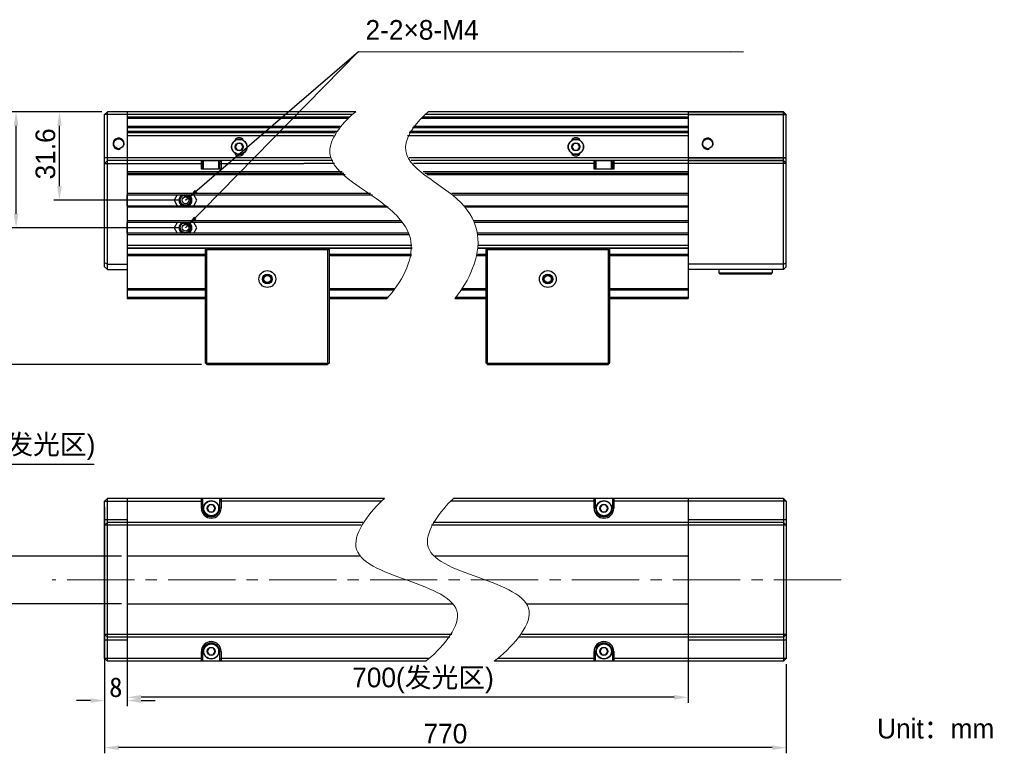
# Model space of a CAD drawing. Header units: millimetres. Extents: x 36 to 302, y 54 to 189.
# Tile 2 of 2: x 127 to 302, y 54 to 185. Entities that reach past the tile are written whole.
import ezdxf

# ---------------------------------------------------------------- set-up
doc = ezdxf.new("R2010")
doc.units = ezdxf.units.MM
doc.header["$PDSIZE"] = -5
doc.linetypes.add('点画线', pattern=[18, 12, -2, 2, -2])
for name, color, linetype, lineweight in [('中心线层', 1, '点画线', 18), ('标注', 3, 'Continuous', 25), ('粗实线', 7, 'Continuous', 30), ('细实线', 7, 'Continuous', 15)]:
    doc.layers.add(name, color=color, linetype=linetype, lineweight=lineweight)
doc.dimstyles.new('CST Standard', dxfattribs={"dimtxt": 3.5, "dimasz": 2.5, "dimexe": 1, "dimexo": 1, "dimgap": 0.6, "dimtad": 1, "dimtoh": 1, "dimdsep": 46, "dimtxsty": 'Standard', "dimcen": -2.5, "dimdle": 5, "dimadec": 1, "dimazin": 2, "dimtfac": 1, "dimtofl": 0, "dimtmove": 0, "dimatfit": 0, "dimfxl": 1, "dimtolj": 1, "dimarcsym": 0})

# ---------------------------------------------------------------- blocks, each defined once
blk = doc.blocks.new('*X1')
at = {"layer": 'Defpoints', "color": 0}
for p in [(119.39, 89.58), (145.99, 89.58), (145.99, 81.08)]:
    blk.add_point(p, dxfattribs=at)
at = {"layer": '标注', "color": 9, "linetype": 'Continuous', "lineweight": -2, "ltscale": 3}
for p, q in [((117.29, 92.08), (117.29, 105.93)), ((117.29, 105.93), (140.16, 105.93)), ((117.29, 78.58), (117.29, 76.08))]:
    blk.add_line(p, q, dxfattribs=at)
at = {"layer": '标注', "color": 0, "linetype": 'Continuous', "lineweight": -2, "ltscale": 3}
for p, q in [((144.99, 89.58), (116.29, 89.58)), ((144.99, 81.08), (116.29, 81.08))]:
    blk.add_line(p, q, dxfattribs=at)
at = {"layer": '标注', "color": 9}
for points in [[(116.88, 92.08), (117.71, 92.08), (117.29, 89.58)], [(117.71, 78.58), (116.88, 78.58), (117.29, 81.08)]]:
    blk.add_solid(points, dxfattribs=at)
at = {"layer": '标注', "color": 7, "insert": (129.03, 108.94), "char_height": 3.5, "attachment_point": 5}
blk.add_mtext('\\A1;{\\fFZLanTingHei-R-GBK|b0|i0|c134|p2;\\C0;17(发光区)}', dxfattribs=at)
blk = doc.blocks.new('*X2')
at = {"layer": 'Defpoints', "color": 0}
for p in [(145.99, 89.58), (245.99, 89.58), (145.99, 64.4)]:
    blk.add_point(p, dxfattribs=at)
at = {"layer": '标注', "color": 0, "linetype": 'Continuous', "lineweight": -2, "ltscale": 3}
for p, q in [((145.99, 88.58), (145.99, 63.4)), ((245.99, 88.58), (245.99, 63.4))]:
    blk.add_line(p, q, dxfattribs=at)
at = {"layer": '标注', "color": 9, "linetype": 'Continuous', "lineweight": -2, "ltscale": 3}
blk.add_line((243.49, 64.4), (148.49, 64.4), dxfattribs=at)
at = {"layer": '标注', "color": 9}
for points in [[(148.49, 64.82), (148.49, 63.99), (145.99, 64.4)], [(243.49, 63.99), (243.49, 64.82), (245.99, 64.4)]]:
    blk.add_solid(points, dxfattribs=at)
at = {"layer": '标注', "color": 7, "insert": (198.75, 67.41), "char_height": 3.5, "attachment_point": 5}
blk.add_mtext('\\A1;{\\fFZLanTingHei-R-GBK|b0|i0|c134|p2;\\C0;700(发光区)}', dxfattribs=at)
blk = doc.blocks.new('*X3')
at = {"layer": 'Defpoints', "color": 0}
for p in [(126.21, 168.73), (142.49, 168.73), (156.41, 148.06)]:
    blk.add_point(p, dxfattribs=at)
at = {"layer": '标注', "color": 0, "linetype": 'Continuous', "lineweight": -2, "ltscale": 3}
for p, q in [((141.49, 168.73), (125.21, 168.73)), ((155.41, 148.06), (125.21, 148.06))]:
    blk.add_line(p, q, dxfattribs=at)
at = {"layer": '标注', "color": 9, "linetype": 'Continuous', "lineweight": -2, "ltscale": 3}
blk.add_line((126.21, 150.56), (126.21, 166.23), dxfattribs=at)
at = {"layer": '标注', "color": 9}
for points in [[(126.63, 166.23), (125.79, 166.23), (126.21, 168.73)], [(125.79, 150.56), (126.63, 150.56), (126.21, 148.06)]]:
    blk.add_solid(points, dxfattribs=at)
at = {"layer": '标注', "color": 7, "insert": (123.75, 158.13), "char_height": 3.5, "attachment_point": 5, "rotation": 90}
blk.add_mtext('\\A1;\\A1;{\\fFZLanTingHei-R-GBK|b0|i0|c134|p2;\\C0;41.4}', dxfattribs=at)
blk = doc.blocks.new('*X4')
at = {"layer": 'Defpoints', "color": 0}
for p in [(142.49, 168.73), (119.24, 123.68), (160.24, 123.68)]:
    blk.add_point(p, dxfattribs=at)
at = {"layer": '标注', "color": 0, "linetype": 'Continuous', "lineweight": -2, "ltscale": 3}
for p, q in [((141.49, 168.73), (118.24, 168.73)), ((159.24, 123.68), (118.24, 123.68))]:
    blk.add_line(p, q, dxfattribs=at)
at = {"layer": '标注', "color": 9, "linetype": 'Continuous', "lineweight": -2, "ltscale": 3}
blk.add_line((119.24, 166.23), (119.24, 126.18), dxfattribs=at)
at = {"layer": '标注', "color": 9}
for points in [[(119.65, 166.23), (118.82, 166.23), (119.24, 168.73)], [(118.82, 126.18), (119.65, 126.18), (119.24, 123.68)]]:
    blk.add_solid(points, dxfattribs=at)
at = {"layer": '标注', "color": 7, "insert": (116.74, 148.52), "char_height": 3.5, "attachment_point": 5, "rotation": 90}
blk.add_mtext('\\A1;\\A1;{\\fFZLanTingHei-R-GBK|b0|i0|c134|p2;\\C0;90.1}', dxfattribs=at)
blk = doc.blocks.new('*X5')
at = {"layer": 'Defpoints', "color": 0}
for p in [(133.95, 168.73), (142.49, 168.73), (156.41, 152.96)]:
    blk.add_point(p, dxfattribs=at)
at = {"layer": '标注', "color": 0, "linetype": 'Continuous', "lineweight": -2, "ltscale": 3}
for p, q in [((141.49, 168.73), (132.95, 168.73)), ((155.41, 152.96), (132.95, 152.96))]:
    blk.add_line(p, q, dxfattribs=at)
at = {"layer": '标注', "color": 9, "linetype": 'Continuous', "lineweight": -2, "ltscale": 3}
blk.add_line((133.95, 155.46), (133.95, 166.23), dxfattribs=at)
at = {"layer": '标注', "color": 9}
for points in [[(134.36, 166.23), (133.53, 166.23), (133.95, 168.73)], [(133.53, 155.46), (134.36, 155.46), (133.95, 152.96)]]:
    blk.add_solid(points, dxfattribs=at)
at = {"layer": '标注', "color": 7, "insert": (131.46, 161.23), "char_height": 3.5, "attachment_point": 5, "rotation": 90}
blk.add_mtext('\\A1;\\A1;{\\fFZLanTingHei-R-GBK|b0|i0|c134|p2;\\C0;31.6}', dxfattribs=at)
blk = doc.blocks.new('*X6')
at = {"layer": '标注', "linetype": 'Continuous', "ltscale": 3}
blk.add_hatch(color=9, dxfattribs=at).paths.add_polyline_path([(156.41, 148.06), (157.94, 150.06), (158.39, 149.62)], flags=0)
at = {"layer": '标注', "color": 9, "linetype": 'Continuous', "ltscale": 3}
for p, q in [((156.41, 148.06), (187.25, 179.5)), ((187.25, 179.5), (255.87, 179.42))]:
    blk.add_line(p, q, dxfattribs=at)
at = {"layer": '标注', "color": 7, "ltscale": 3}
blk.add_line((255.87, 179.42), (255.87, 179.42), dxfattribs=at)
blk = doc.blocks.new('*X7')
at = {"layer": '标注', "linetype": 'Continuous', "ltscale": 3}
blk.add_hatch(color=9, dxfattribs=at).paths.add_polyline_path([(156.41, 152.96), (158.1, 154.82), (158.51, 154.35)], flags=0)
at = {"layer": '标注', "color": 9, "linetype": 'Continuous', "ltscale": 3}
for p, q in [((156.41, 152.96), (187.25, 179.5)), ((187.25, 179.5), (253.62, 179.42))]:
    blk.add_line(p, q, dxfattribs=at)
at = {"layer": '标注', "color": 7, "ltscale": 3}
blk.add_line((253.62, 179.42), (253.62, 179.42), dxfattribs=at)
blk = doc.blocks.new('*X8')
at = {"layer": 'Defpoints', "color": 0}
for p in [(141.99, 99.33), (263.49, 71.33), (141.99, 55.43)]:
    blk.add_point(p, dxfattribs=at)
at = {"layer": '标注', "color": 0, "linetype": 'Continuous', "lineweight": -2, "ltscale": 3}
for p, q in [((141.99, 98.33), (141.99, 54.43)), ((263.49, 70.33), (263.49, 54.43))]:
    blk.add_line(p, q, dxfattribs=at)
at = {"layer": '标注', "color": 9, "linetype": 'Continuous', "lineweight": -2, "ltscale": 3}
blk.add_line((260.99, 55.43), (144.49, 55.43), dxfattribs=at)
at = {"layer": '标注', "color": 9}
for points in [[(144.49, 55.84), (144.49, 55.01), (141.99, 55.43)], [(260.99, 55.01), (260.99, 55.84), (263.49, 55.43)]]:
    blk.add_solid(points, dxfattribs=at)
at = {"layer": '标注', "color": 7, "insert": (202.74, 57.91), "char_height": 3.5, "attachment_point": 5}
blk.add_mtext('\\A1;{\\fFZLanTingHei-R-GBK|b0|i0|c134|p2;\\C0;770}', dxfattribs=at)
blk = doc.blocks.new('*X12')
at = {"layer": 'Defpoints', "color": 0}
for p in [(141.99, 71.33), (145.99, 71.33), (141.99, 63.83)]:
    blk.add_point(p, dxfattribs=at)
at = {"layer": '标注', "color": 0, "linetype": 'Continuous', "lineweight": -2, "ltscale": 3}
for p, q in [((141.99, 70.33), (141.99, 62.83)), ((145.99, 70.33), (145.99, 62.83))]:
    blk.add_line(p, q, dxfattribs=at)
at = {"layer": '标注', "color": 9, "linetype": 'Continuous', "lineweight": -2, "ltscale": 3}
for p, q in [((139.49, 63.83), (136.99, 63.83)), ((148.49, 63.83), (150.99, 63.83))]:
    blk.add_line(p, q, dxfattribs=at)
at = {"layer": '标注', "color": 9}
for points in [[(139.49, 63.41), (139.49, 64.24), (141.99, 63.83)], [(148.49, 64.24), (148.49, 63.41), (145.99, 63.83)]]:
    blk.add_solid(points, dxfattribs=at)
at = {"layer": '标注', "color": 7, "insert": (143.99, 66.18), "char_height": 3.5, "attachment_point": 5}
blk.add_mtext('\\A1;8', dxfattribs=at)

msp = doc.modelspace()

# ---------------------------------------------------------------- linework, layer by layer
at = {"layer": '中心线层', "color": 0}
msp.add_line((273.2989, 85.3263), (132.6183, 85.3263), dxfattribs=at)
at = {"layer": '标注', "color": 0, "ltscale": 3}
for p, q in [((145.9923, 151.981), (145.9923, 153.931)), ((145.9923, 147.081), (145.9923, 149.031))]:
    msp.add_line(p, q, dxfattribs=at)
at = {"layer": '粗实线', "color": 0, "linetype": 'Continuous'}
for p, q in [((141.9923, 168.231), (142.4923, 168.731)), ((142.4923, 140.6048), (142.4923, 168.731)), ((186.7517, 168.731), (142.4923, 168.731)), ((145.9923, 168.731), (145.9923, 135.481)), ((262.9923, 168.731), (199.6358, 168.731)), ((245.9923, 168.731), (245.9923, 135.481)), ((141.9923, 141.1048), (141.9923, 168.231)), ((186.1466, 168.231), (141.9923, 168.231)), ((145.9923, 167.856), (185.7167, 167.856)), ((145.9923, 167.606), (185.4416, 167.606)), ((198.3938, 167.606), (245.9923, 167.606)), ((198.6536, 167.856), (245.9923, 167.856)), ((263.4923, 168.231), (199.0608, 168.231)), ((183.9865, 166.106), (145.9923, 166.106)), ((183.7778, 165.856), (145.9923, 165.856)), ((183.3008, 165.231), (145.9923, 165.231)), ((183.1287, 164.981), (145.9923, 164.981)), ((245.9923, 164.981), (196.2695, 164.981)), ((245.9923, 165.231), (196.42, 165.231)), ((245.9923, 165.856), (196.8472, 165.856)), ((245.9923, 166.106), (197.0375, 166.106)), ((145.9923, 164.481), (182.8181, 164.481)), ((195.9923, 164.481), (245.9923, 164.481)), ((165.6335, 163.1062), (165.2748, 162.4848)), ((165.2748, 162.4848), (165.6335, 161.8634)), ((166.351, 163.1062), (165.6335, 163.1062)), ((165.6335, 161.8634), (166.351, 161.8634)), ((166.7098, 162.4848), (166.351, 163.1062)), ((166.351, 161.8634), (166.7098, 162.4848)), ((225.6335, 163.1062), (225.2748, 162.4848)), ((225.2748, 162.4848), (225.6335, 161.8634)), ((226.351, 163.1062), (225.6335, 163.1062)), ((225.6335, 161.8634), (226.351, 161.8634)), ((226.7098, 162.4848), (226.351, 163.1062)), ((226.351, 161.8634), (226.7098, 162.4848)), ((182.3885, 160.531), (141.9923, 160.531)), ((141.9923, 159.531), (142.4923, 160.031)), ((159.6673, 160.031), (142.4923, 160.031)), ((159.2423, 158.531), (159.2423, 160.031)), ((159.4923, 159.781), (159.2423, 160.031)), ((159.4923, 158.531), (159.4923, 159.781)), ((159.4923, 159.781), (159.6173, 159.781)), ((159.6173, 159.981), (159.6673, 160.031)), ((159.6173, 158.531), (159.6173, 159.981)), ((162.3673, 159.981), (159.6173, 159.981)), ((162.3173, 160.031), (159.6673, 160.031)), ((177.3173, 160.031), (162.3173, 160.031)), ((162.3673, 159.981), (162.3173, 160.031)), ((162.3673, 158.531), (162.3673, 159.981)), ((162.3673, 159.781), (162.4923, 159.781)), ((162.4923, 159.781), (162.7423, 160.031)), ((162.4923, 159.781), (162.4923, 158.531)), ((162.7423, 160.031), (162.7423, 158.531)), ((182.6453, 160.031), (177.3173, 160.031)), ((263.4923, 160.531), (196.2569, 160.531)), ((214.6673, 160.031), (196.6333, 160.031)), ((229.6673, 160.031), (214.6673, 160.031)), ((229.4923, 159.781), (229.2423, 160.031)), ((229.2423, 158.531), (229.2423, 160.031)), ((229.4923, 159.781), (229.6173, 159.781)), ((229.4923, 158.531), (229.4923, 159.781)), ((229.6173, 159.981), (229.6673, 160.031)), ((232.3673, 159.981), (229.6173, 159.981)), ((229.6173, 158.531), (229.6173, 159.981)), ((232.3173, 160.031), (229.6673, 160.031)), ((232.3673, 159.981), (232.3173, 160.031)), ((262.9923, 160.031), (232.3173, 160.031)), ((232.3673, 158.531), (232.3673, 159.981)), ((232.3673, 159.781), (232.4923, 159.781)), ((232.4923, 159.781), (232.7423, 160.031)), ((232.4923, 159.781), (232.4923, 158.531)), ((232.7423, 160.031), (232.7423, 158.531)), ((141.9923, 159.531), (159.4923, 159.531)), ((184.3297, 158.031), (145.9923, 158.031)), ((162.7423, 158.531), (159.2423, 158.531)), ((162.4923, 159.531), (177.4923, 159.531)), ((182.9717, 159.531), (177.4923, 159.531)), ((214.4923, 159.531), (197.0799, 159.531)), ((245.9923, 158.031), (198.7648, 158.031)), ((229.4923, 159.531), (214.4923, 159.531)), ((232.7423, 158.531), (229.2423, 158.531)), ((263.4923, 159.531), (232.4923, 159.531)), ((145.9923, 157.781), (184.6044, 157.781)), ((145.9923, 157.531), (184.8909, 157.531)), ((199.0838, 157.781), (245.9923, 157.781)), ((199.4103, 157.531), (245.9923, 157.531)), ((189.3789, 154.181), (145.9923, 154.181)), ((145.9923, 153.931), (189.7249, 153.931)), ((245.9923, 154.181), (203.8599, 154.181)), ((204.1565, 153.931), (245.9923, 153.931)), ((145.9923, 151.981), (192.2449, 151.981)), ((192.5354, 151.731), (145.9923, 151.731)), ((206.12, 151.981), (245.9923, 151.981)), ((245.9923, 151.731), (206.3242, 151.731)), ((194.901, 149.281), (145.9923, 149.281)), ((245.9923, 149.281), (207.8328, 149.281)), ((195.0912, 149.031), (145.9923, 149.031)), ((245.9923, 149.031), (207.9409, 149.031)), ((196.234, 147.081), (145.9923, 147.081)), ((196.336, 146.831), (145.9923, 146.831)), ((245.9923, 147.081), (208.52, 147.081)), ((245.9923, 146.831), (208.5615, 146.831)), ((145.9923, 144.981), (196.7689, 144.981)), ((145.9923, 144.481), (196.7921, 144.481)), ((160.1584, 144.3472), (145.9923, 144.3472)), ((160.2423, 144.431), (159.9923, 144.181)), ((159.9923, 123.931), (159.9923, 144.181)), ((160.2423, 144.181), (160.1173, 144.306)), ((160.2423, 144.431), (181.7423, 144.431)), ((160.2423, 123.931), (160.2423, 144.181)), ((160.2423, 144.181), (181.7423, 144.181)), ((181.7423, 144.431), (181.9923, 144.181)), ((181.8673, 144.306), (181.7423, 144.181)), ((181.7423, 144.181), (181.7423, 123.931)), ((196.7921, 144.3472), (181.8262, 144.3472)), ((181.9923, 144.181), (181.9923, 123.931)), ((210.1584, 144.3472), (208.604, 144.3472)), ((208.6175, 144.481), (245.9923, 144.481)), ((208.653, 144.981), (245.9923, 144.981)), ((210.2423, 144.431), (209.9923, 144.181)), ((209.9923, 123.931), (209.9923, 144.181)), ((210.2423, 144.181), (210.1173, 144.306)), ((210.2423, 144.431), (231.7423, 144.431)), ((210.2423, 144.181), (231.7423, 144.181)), ((210.2423, 123.931), (210.2423, 144.181)), ((231.7423, 144.431), (231.9923, 144.181)), ((231.8673, 144.306), (231.7423, 144.181)), ((231.7423, 144.181), (231.7423, 123.931)), ((245.9923, 144.3472), (231.8262, 144.3472)), ((231.9923, 144.181), (231.9923, 123.931)), ((145.9923, 143.381), (159.9923, 143.381)), ((145.9923, 143.131), (159.9923, 143.131)), ((181.9923, 143.381), (196.7192, 143.381)), ((181.9923, 143.131), (196.6805, 143.131)), ((208.4058, 143.131), (209.9923, 143.131)), ((208.4573, 143.381), (209.9923, 143.381)), ((231.9923, 143.381), (245.9923, 143.381)), ((231.9923, 143.131), (245.9923, 143.131)), ((142.4923, 141.6048), (141.9923, 141.8119)), ((142.4923, 140.6048), (141.9923, 141.1048)), ((142.4923, 141.6048), (145.9923, 141.6048)), ((142.4923, 140.6048), (145.9923, 140.6048)), ((145.9923, 137.231), (159.9923, 137.231)), ((145.9923, 136.981), (159.9923, 136.981)), ((181.9923, 137.231), (193.8011, 137.231)), ((181.9923, 136.981), (193.6046, 136.981)), ((205.5545, 136.981), (209.9923, 136.981)), ((205.7275, 137.231), (209.9923, 137.231)), ((231.9923, 137.231), (245.9923, 137.231)), ((231.9923, 136.981), (245.9923, 136.981)), ((145.9923, 135.7223), (159.9923, 135.7223)), ((145.9923, 135.481), (159.9923, 135.481)), ((181.9923, 135.7223), (192.527, 135.7223)), ((181.9923, 135.481), (192.3034, 135.481)), ((204.4115, 135.481), (209.9923, 135.481)), ((204.6078, 135.7223), (209.9923, 135.7223)), ((231.9923, 135.7223), (245.9923, 135.7223)), ((231.9923, 135.481), (245.9923, 135.481)), ((159.9923, 123.931), (160.2423, 123.681)), ((160.2423, 123.931), (160.1173, 123.806)), ((160.2423, 123.931), (181.7423, 123.931)), ((160.2423, 123.681), (181.7423, 123.681)), ((181.9923, 123.931), (181.7423, 123.681)), ((181.8673, 123.806), (181.7423, 123.931)), ((209.9923, 123.931), (210.2423, 123.681)), ((210.2423, 123.931), (210.1173, 123.806)), ((210.2423, 123.931), (231.7423, 123.931)), ((210.2423, 123.681), (231.7423, 123.681)), ((231.8673, 123.806), (231.7423, 123.931)), ((231.9923, 123.931), (231.7423, 123.681)), ((141.9923, 99.3263), (142.4923, 99.8263)), ((141.9923, 71.3263), (141.9923, 99.3263)), ((141.9923, 99.3263), (159.4923, 99.3263)), ((142.4923, 70.8263), (142.4923, 99.8263)), ((191.8836, 99.8263), (142.4923, 99.8263)), ((145.9923, 99.8263), (145.9923, 70.8263)), ((159.2423, 98.0763), (159.2423, 99.8263)), ((159.4923, 99.5763), (159.2423, 99.8263)), ((159.4923, 98.0763), (159.4923, 99.5763)), ((160.6335, 98.6977), (160.2748, 98.0763)), ((161.351, 98.6977), (160.6335, 98.6977)), ((161.7098, 98.0763), (161.351, 98.6977)), ((162.4923, 99.5763), (162.7423, 99.8263)), ((162.4923, 99.5763), (162.4923, 98.0763)), ((174.4923, 99.3263), (162.4923, 99.3263)), ((162.7423, 99.8263), (162.7423, 98.0763)), ((191.3365, 99.3263), (174.4923, 99.3263)), ((217.4923, 99.3263), (203.6448, 99.3263)), ((262.9923, 99.8263), (204.1682, 99.8263)), ((229.4923, 99.3263), (217.4923, 99.3263)), ((229.4923, 99.5763), (229.2423, 99.8263)), ((229.2423, 98.0763), (229.2423, 99.8263)), ((229.4923, 98.0763), (229.4923, 99.5763)), ((230.6335, 98.6977), (230.2748, 98.0763)), ((231.351, 98.6977), (230.6335, 98.6977)), ((231.7098, 98.0763), (231.351, 98.6977)), ((232.4923, 99.5763), (232.7423, 99.8263)), ((232.4923, 99.5763), (232.4923, 98.0763)), ((263.4923, 99.3263), (232.4923, 99.3263)), ((232.7423, 99.8263), (232.7423, 98.0763)), ((245.9923, 99.8263), (245.9923, 70.8263)), ((263.4923, 99.3263), (262.9923, 99.8263)), ((262.9923, 99.8263), (262.9923, 70.8263)), ((263.4923, 99.3263), (263.4923, 71.3263)), ((159.2423, 98.0763), (159.4923, 98.0763)), ((160.2748, 98.0763), (160.6335, 97.455)), ((160.6335, 97.455), (161.351, 97.455)), ((161.351, 97.455), (161.7098, 98.0763)), ((162.7423, 98.0763), (162.4923, 98.0763)), ((229.2423, 98.0763), (229.4923, 98.0763)), ((230.2748, 98.0763), (230.6335, 97.455)), ((230.6335, 97.455), (231.351, 97.455)), ((231.351, 97.455), (231.7098, 98.0763)), ((232.7423, 98.0763), (232.4923, 98.0763)), ((145.9923, 96.0512), (141.9923, 96.0512)), ((141.9923, 95.0512), (142.4923, 95.5512)), ((187.7309, 95.0512), (141.9923, 95.0512)), ((188.0479, 95.5512), (142.4923, 95.5512)), ((263.4923, 95.0512), (200.2477, 95.0512)), ((262.9923, 95.5512), (200.5359, 95.5512)), ((263.4923, 96.0512), (245.9923, 96.0512)), ((263.4923, 95.0512), (262.9923, 95.5512)), ((187.597, 89.5763), (145.9923, 89.5763)), ((245.9923, 89.5763), (200.8248, 89.5763)), ((145.9923, 81.0763), (204.0394, 81.0763)), ((217.1755, 81.0763), (245.9923, 81.0763)), ((141.9923, 75.6015), (142.4923, 75.1015)), ((203.8792, 75.6015), (141.9923, 75.6015)), ((263.4923, 75.6015), (216.3409, 75.6015)), ((263.4923, 75.6015), (262.9923, 75.1015)), ((145.9923, 74.6015), (141.9923, 74.6015)), ((203.5285, 75.1015), (142.4923, 75.1015)), ((262.9923, 75.1015), (215.9588, 75.1015)), ((263.4923, 74.6015), (245.9923, 74.6015)), ((159.2423, 70.8263), (159.2423, 72.5763)), ((159.2423, 72.5763), (159.4923, 72.5763)), ((159.4923, 71.0763), (159.4923, 72.5763)), ((160.6335, 73.1977), (160.2748, 72.5763)), ((160.2748, 72.5763), (160.6335, 71.955)), ((161.351, 73.1977), (160.6335, 73.1977)), ((160.6335, 71.955), (161.351, 71.955)), ((161.7098, 72.5763), (161.351, 73.1977)), ((161.351, 71.955), (161.7098, 72.5763)), ((162.4923, 72.5763), (162.4923, 71.0763)), ((162.7423, 72.5763), (162.4923, 72.5763)), ((162.7423, 72.5763), (162.7423, 70.8263)), ((229.2423, 72.5763), (229.4923, 72.5763)), ((229.2423, 70.8263), (229.2423, 72.5763)), ((229.4923, 71.0763), (229.4923, 72.5763)), ((230.6335, 73.1977), (230.2748, 72.5763)), ((230.2748, 72.5763), (230.6335, 71.955)), ((231.351, 73.1977), (230.6335, 73.1977)), ((230.6335, 71.955), (231.351, 71.955)), ((231.7098, 72.5763), (231.351, 73.1977)), ((231.351, 71.955), (231.7098, 72.5763)), ((232.7423, 72.5763), (232.4923, 72.5763)), ((232.4923, 72.5763), (232.4923, 71.0763)), ((232.7423, 72.5763), (232.7423, 70.8263)), ((159.4923, 71.3263), (141.9923, 71.3263)), ((141.9923, 71.3263), (142.4923, 70.8263)), ((199.226, 70.8263), (142.4923, 70.8263)), ((159.2423, 70.8263), (159.4923, 71.0763)), ((174.4923, 71.3263), (162.4923, 71.3263)), ((162.7423, 70.8263), (162.4923, 71.0763)), ((194.2423, 71.3263), (174.4923, 71.3263)), ((199.8418, 71.3263), (194.2423, 71.3263)), ((262.9923, 70.8263), (211.4251, 70.8263)), ((214.4923, 71.3263), (212.0684, 71.3263)), ((229.4923, 71.3263), (214.4923, 71.3263)), ((229.2423, 70.8263), (229.4923, 71.0763)), ((263.4923, 71.3263), (232.4923, 71.3263)), ((232.7423, 70.8263), (232.4923, 71.0763)), ((263.4923, 71.3263), (262.9923, 70.8263))]:
    msp.add_line(p, q, dxfattribs=at)
at = {"layer": '粗实线', "color": 0}
for p, q in [((245.9923, 168.731), (262.9923, 168.731)), ((262.9923, 140.6048), (262.9923, 168.731)), ((263.4923, 168.231), (262.9923, 168.731)), ((245.9923, 168.231), (263.4923, 168.231)), ((263.4923, 141.1048), (263.4923, 168.231)), ((245.9923, 160.531), (263.4923, 160.531)), ((245.9923, 160.031), (262.9923, 160.031)), ((263.4923, 159.531), (262.9923, 160.031)), ((263.4923, 159.531), (245.9923, 159.5311)), ((154.9549, 153.931), (154.392, 152.956)), ((154.392, 152.956), (154.9549, 151.981)), ((156.856, 153.8507), (156.8584, 153.8496)), ((158.4334, 152.956), (157.8705, 153.931)), ((157.8705, 151.981), (158.4334, 152.956)), ((154.9549, 149.031), (154.392, 148.056)), ((154.392, 148.056), (154.9549, 147.081)), ((156.856, 148.9507), (156.8584, 148.9496)), ((158.4334, 148.056), (157.8705, 149.031)), ((157.8705, 147.081), (158.4334, 148.056)), ((262.9923, 141.6048), (245.9923, 141.6048)), ((262.9923, 140.6048), (245.9923, 140.6048)), ((251.4923, 140.6048), (251.4923, 140.0298)), ((260.9923, 140.6048), (260.9923, 140.0298)), ((262.9923, 141.6048), (263.4923, 141.8119)), ((262.9923, 140.6048), (263.4923, 141.1048)), ((251.6423, 139.8798), (251.4923, 140.0298)), ((251.4923, 140.0298), (260.9923, 140.0298)), ((251.6423, 139.8798), (260.8422, 139.8798)), ((260.8423, 139.8798), (260.9923, 140.0298))]:
    msp.add_line(p, q, dxfattribs=at)
for centre, radius in [((144.4923, 163.031), 0.875), ((249.4923, 163.031), 0.875), ((156.4127, 152.956), 0.6), ((156.4127, 148.056), 0.6)]:
    msp.add_circle(centre, radius, dxfattribs=at)
at = {"layer": '粗实线', "color": 0, "linetype": 'Continuous'}
for centre, radius in [((165.9923, 162.4848), 1.375), ((165.9923, 162.4848), 1.325), ((225.9923, 162.4848), 1.375), ((225.9923, 162.4848), 1.325), ((165.9923, 162.4848), 0.7175), ((225.9923, 162.4848), 0.7175), ((170.9923, 138.931), 1.5), ((220.9923, 138.931), 1.5), ((170.9923, 138.931), 0.875), ((170.9923, 138.931), 0.625), ((220.9923, 138.931), 0.875), ((220.9923, 138.931), 0.625), ((160.9923, 98.0763), 1.375), ((160.9923, 98.0763), 1.325), ((160.9923, 98.0763), 0.7175), ((230.9923, 98.0763), 1.375), ((230.9923, 98.0763), 1.325), ((230.9923, 98.0763), 0.7175), ((160.9923, 72.5763), 1.375), ((160.9923, 72.5763), 1.325), ((230.9923, 72.5763), 1.375), ((230.9923, 72.5763), 1.325), ((160.9923, 72.5763), 0.7175), ((230.9923, 72.5763), 0.7175)]:
    msp.add_circle(centre, radius, dxfattribs=at)
at = {"layer": '粗实线', "color": 0}
for centre, radius, start, end in [((144.4923, 163.031), 1, 345, 285), ((249.4923, 163.031), 1, 345, 285), ((156.4127, 152.956), 1.15, 122.023983, 237.976017), ((156.4127, 152.956), 1, 102.838567, 257.161433), ((156.4127, 152.956), 0.7873, 49.620725, 108.545457), ((156.4127, 152.956), 1, 282.838566, 77.161434), ((156.4448, 152.9412), 0.9981, 65.27709, 65.522589), ((156.4455, 152.9426), 0.9966, 63.094722, 65.277616), ((156.4119, 152.9552), 0.7884, 46.190852, 49.615885), ((156.4127, 152.956), 1.15, 302.023866, 57.976134), ((156.4127, 148.056), 1.15, 122.023982, 237.976018), ((156.4127, 148.056), 1, 102.83857, 257.161426), ((156.4127, 148.056), 0.7873, 49.620725, 108.545457), ((156.4127, 148.056), 1, 282.838569, 77.161433), ((156.4448, 148.0412), 0.9981, 65.27709, 65.522589), ((156.4455, 148.0426), 0.9966, 63.094722, 65.277616), ((156.4119, 148.0552), 0.7884, 46.190852, 49.615885), ((156.4127, 148.056), 1.15, 302.023866, 57.976134)]:
    msp.add_arc(centre, radius, start, end, dxfattribs=at)
at = {"layer": '粗实线', "color": 0, "linetype": 'Continuous'}
for centre, radius, start, end in [((165.9923, 163.231), 0.875, 26.571938, 153.428062), ((225.9923, 163.231), 0.875, 26.571938, 153.428062), ((165.9923, 161.731), 0.875, 205.655746, 334.344254), ((225.9923, 161.731), 0.875, 205.655746, 334.344254), ((160.9923, 98.0763), 1.75, 180, 0), ((160.9923, 98.0763), 1.5, 180, 0), ((230.9923, 98.0763), 1.75, 180, 360), ((230.9923, 98.0763), 1.5, 180, 360), ((160.9923, 72.5763), 1.75, 0, 180), ((160.9923, 72.5763), 1.5, 0, 180), ((230.9923, 72.5763), 1.75, 0, 180), ((230.9923, 72.5763), 1.5, 0, 180)]:
    msp.add_arc(centre, radius, start, end, dxfattribs=at)
at = {"layer": '粗实线', "color": 0}
for points, knots in [([(155.486, 152.956), (155.4829, 153.0373), (155.4983, 153.2013), (155.5841, 153.4323), (155.7262, 153.6339), (155.9147, 153.7927), (156.1203, 153.891), (156.262, 153.9231), (156.3246, 153.931)], [0, 0, 0, 0, 424.99099052, 849.98432093, 1274.99960678, 1700.0470265, 2125.11493875, 2454.08731703, 2454.08731703, 2454.08731703, 2454.08731703]), ([(157.2285, 152.956), (157.2309, 152.8991), (157.2239, 152.7844), (157.1779, 152.6186), (157.099, 152.4656), (156.9907, 152.3319), (156.8577, 152.2228), (156.7056, 152.1424), (156.5405, 152.0938), (156.3692, 152.0785), (156.1981, 152.097), (156.0339, 152.1482), (155.8826, 152.23), (155.7058, 152.375), (155.5416, 152.6153), (155.4903, 152.8426), (155.486, 152.956)], [0, 0, 0, 0, 339.48545597, 678.97854665, 1018.49991476, 1358.00803283, 1697.52517493, 2037.05481164, 2376.59702544, 2716.14887435, 3055.71001321, 3395.29603219, 3734.89816234, 4074.49684254, 4750.68995131, 5427.00899817, 5427.00899817, 5427.00899817, 5427.00899817]), ([(156.1623, 153.7024), (156.1602, 153.7013), (156.1572, 153.6997), (156.1532, 153.6973), (156.1503, 153.6954), (156.1474, 153.6934), (156.1452, 153.6915), (156.1429, 153.6892), (156.1444, 153.6875), (156.1466, 153.6875), (156.1493, 153.6875), (156.1528, 153.688), (156.1562, 153.6886), (156.1608, 153.6894), (156.1665, 153.6907), (156.1757, 153.6928), (156.1872, 153.6955), (156.2056, 153.6999), (156.2286, 153.7051), (156.2564, 153.7107), (156.2844, 153.7155), (156.3125, 153.7195), (156.3313, 153.7216), (156.3407, 153.7225)], [0, 0, 0, 0, 251.08029865, 376.05544884, 500.33781147, 623.5706245, 743.54899609, 848.74129423, 894.10466645, 952.6102705, 1073.75390808, 1198.36719061, 1324.04283723, 1450.25205115, 1703.53162733, 1957.43173574, 2466.12262428, 2975.40691338, 3994.74066445, 5014.5270642, 6034.5047939, 7054.56753044, 8074.66347806, 8074.66347806, 8074.66347806, 8074.66347806]), ([(157.3736, 153.2329), (157.3493, 153.2886), (157.2903, 153.3958), (157.1733, 153.5368), (157.0313, 153.6528), (156.8693, 153.7384), (156.6933, 153.7893), (156.5106, 153.8022), (156.3296, 153.7754), (156.2157, 153.7309), (156.1623, 153.7024)], [0, 0, 0, 0, 402.67533456, 805.13869851, 1207.39619944, 1609.40845851, 2011.14833748, 2412.5911436, 2813.65409348, 3214.36446808, 3214.36446808, 3214.36446808, 3214.36446808]), ([(156.3407, 153.7225), (156.3959, 153.7276), (156.5077, 153.7274), (156.6716, 153.6929), (156.825, 153.6256), (156.916, 153.5607), (156.9577, 153.5242)], [0, 0, 0, 0, 429.20233583, 858.29146789, 1287.3116454, 1716.26944407, 1716.26944407, 1716.26944407, 1716.26944407]), ([(156.5717, 153.931), (156.5889, 153.9289), (156.6867, 153.9139), (156.7819, 153.8842), (156.856, 153.8507)], [0, 0, 0, 0, 169.815634, 969.1826114, 969.1826114, 969.1826114, 969.1826114]), ([(156.9577, 153.5242), (157.0382, 153.4536), (157.1714, 153.2774), (157.2238, 153.063), (157.2285, 152.956)], [0, 0, 0, 0, 483.90674862, 967.93585731, 967.93585731, 967.93585731, 967.93585731]), ([(155.486, 148.056), (155.4829, 148.1373), (155.4983, 148.3013), (155.5841, 148.5323), (155.7262, 148.7339), (155.9147, 148.8927), (156.1203, 148.991), (156.262, 149.0231), (156.3246, 149.031)], [0, 0, 0, 0, 418.53565999, 837.07362433, 1255.63321062, 1674.22444269, 2092.83585602, 2416.81023995, 2416.81023995, 2416.81023995, 2416.81023995]), ([(157.2285, 148.056), (157.2309, 147.9991), (157.2239, 147.8844), (157.1779, 147.7186), (157.099, 147.5656), (156.9907, 147.4319), (156.8577, 147.3228), (156.7056, 147.2424), (156.5405, 147.1938), (156.3692, 147.1785), (156.1981, 147.197), (156.0339, 147.2482), (155.8826, 147.33), (155.7058, 147.475), (155.5416, 147.7153), (155.4903, 147.9426), (155.486, 148.056)], [0, 0, 0, 0, 334.42303131, 668.85358348, 1003.31199141, 1337.75734688, 1672.21159182, 2006.67814503, 2341.1570878, 2675.64552199, 3010.14310761, 3344.66520233, 3679.20316797, 4013.7377351, 4679.8474173, 5346.08115958, 5346.08115958, 5346.08115958, 5346.08115958]), ([(156.1623, 148.8024), (156.1602, 148.8013), (156.1572, 148.7997), (156.1532, 148.7973), (156.1503, 148.7954), (156.1474, 148.7934), (156.1452, 148.7915), (156.1429, 148.7892), (156.1444, 148.7875), (156.1466, 148.7875), (156.1493, 148.7875), (156.1528, 148.788), (156.1562, 148.7886), (156.1608, 148.7894), (156.1665, 148.7907), (156.1757, 148.7928), (156.1872, 148.7955), (156.2056, 148.7999), (156.2286, 148.8051), (156.2564, 148.8107), (156.2844, 148.8155), (156.3125, 148.8195), (156.3313, 148.8216), (156.3407, 148.8225)], [0, 0, 0, 0, 247.36594897, 370.49228262, 492.93607744, 614.34584915, 732.54932391, 836.18546261, 880.87775299, 938.51785595, 1057.86935837, 1180.63917764, 1304.45564495, 1428.79778624, 1678.33047778, 1928.47452173, 2429.64010522, 2931.39031082, 3935.64457532, 4940.34479225, 5945.2335087, 6950.20597444, 7955.21115996, 7955.21115996, 7955.21115996, 7955.21115996]), ([(157.3736, 148.3329), (157.3493, 148.3886), (157.2903, 148.4958), (157.1733, 148.6368), (157.0313, 148.7528), (156.8693, 148.8384), (156.6933, 148.8893), (156.5106, 148.9022), (156.3296, 148.8754), (156.2157, 148.8309), (156.1623, 148.8024)], [0, 0, 0, 0, 396.64922767, 793.0896569, 1189.3273039, 1585.32337911, 1981.05115044, 2376.48629467, 2771.54726728, 3166.26094096, 3166.26094096, 3166.26094096, 3166.26094096]), ([(156.3407, 148.8225), (156.3959, 148.8276), (156.5077, 148.8274), (156.6716, 148.7929), (156.825, 148.7256), (156.916, 148.6607), (156.9577, 148.6242)], [0, 0, 0, 0, 422.75917027, 845.40683619, 1267.9865827, 1690.50488679, 1690.50488679, 1690.50488679, 1690.50488679]), ([(156.5717, 149.0311), (156.5889, 149.0289), (156.6867, 149.0139), (156.7819, 148.9842), (156.856, 148.9507)], [0, 0, 0, 0, 167.29213711, 954.63672918, 954.63672918, 954.63672918, 954.63672918]), ([(156.9577, 148.6242), (157.0382, 148.5536), (157.1714, 148.3774), (157.2238, 148.163), (157.2285, 148.056)], [0, 0, 0, 0, 476.71019616, 953.54093268, 953.54093268, 953.54093268, 953.54093268])]:
    msp.add_open_spline(points, degree=3, knots=knots, dxfattribs=at)
at = {"layer": '细实线', "color": 0, "linetype": 'Continuous'}
for centre in [(170.9923, 138.931), (220.9923, 138.931)]:
    msp.add_arc(centre, 0.75, 165, 105, dxfattribs=at)
at = {"layer": '细实线', "color": 0, "ltscale": 3}
for points, knots in [([(186.7517, 168.731), (184.627, 167.0274), (178.3744, 159.5793), (191.1639, 153.9103), (198.7476, 145.1239), (194.8141, 138.157), (192.3034, 135.481)], [0, 0, 0, 0, 402.91408154, 1093.21045818, 1482.19169356, 2025.06927471, 2025.06927471, 2025.06927471, 2025.06927471]), ([(199.6358, 168.731), (197.7406, 167.1338), (191.9688, 159.7424), (204.9233, 155.114), (210.0953, 145.2336), (206.9598, 138.5734), (204.4115, 135.481)], [0, 0, 0, 0, 398.63621031, 1149.32505301, 1495.78054619, 2140.27415889, 2140.27415889, 2140.27415889, 2140.27415889]), ([(191.8836, 99.8263), (189.4035, 97.6153), (183.1963, 89.7912), (195.838, 85.3179), (208.6959, 80.6006), (201.8941, 72.9401), (199.226, 70.8263)], [0, 0, 0, 0, 420.89230848, 881.90563502, 1336.7988508, 1767.99953845, 1767.99953845, 1767.99953845, 1767.99953845]), ([(204.1682, 99.8263), (201.8908, 97.7042), (196.1684, 90.0893), (208.6445, 85.8276), (221.6839, 80.8767), (214.3206, 73.022), (211.4251, 70.8263)], [0, 0, 0, 0, 422.43493794, 915.00880767, 1403.6865115, 1896.82999978, 1896.82999978, 1896.82999978, 1896.82999978])]:
    msp.add_open_spline(points, degree=3, knots=knots, dxfattribs=at)

# ---------------------------------------------------------------- block references
at = {"layer": '标注', "color": 0, "ltscale": 3}
for name in ['*X6', '*X7']:
    msp.add_blockref(name, (0, 0), dxfattribs=at)

# ---------------------------------------------------------------- texts
at = {"layer": '标注', "color": 0, "ltscale": 3, "insert": (188.5006, 185.0748), "char_height": 3.5, "width": 115.974084, "attachment_point": 1}
msp.add_mtext('{\\fFZLanTingHei-R-GBK|b0|i0|c134|p2;2-2×8-M4}', dxfattribs=at)
at = {"layer": '标注', "ltscale": 3, "insert": (279.6749, 60.5684), "char_height": 3.5, "width": 55.615857, "attachment_point": 1}
msp.add_mtext('{\\fFZLanTingHei-R-GBK|b0|i0|c134|p2;\\C0;Unit：mm}', dxfattribs=at)

# ---------------------------------------------------------------- dimensions: what is measured, and where the dimension line sits
at = {"layer": '标注', "color": 0, "ltscale": 3}
for base, p1, p2, angle, text, override, picture, middle in [((119.236, 123.681), (142.4923, 168.731), (160.2423, 123.681), 270, '\\A1;{\\fFZLanTingHei-R-GBK|b0|i0|c134|p2;\\C0;<>}', {"dimdec": 1, "dimlfac": 2, "dimtxsty": 'Standard', "dimsah": 1, "dimclrd": 9, "dimclrt": 7, "dimtzin": 8}, '*X4', (119.236, 148.5224)), ((126.20863363, 168.7310494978), (156.4127140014, 148.0560494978), (142.4922898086, 168.7310494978), 90, '\\A1;{\\fFZLanTingHei-R-GBK|b0|i0|c134|p2;\\C0;<>}', {"dimdec": 1, "dimlfac": 2, "dimtxsty": 'Standard', "dimsah": 1, "dimclrd": 9, "dimclrt": 7, "dimtzin": 8}, '*X3', (126.20863363, 158.1316970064)), ((133.9474476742, 168.7310494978), (156.4127140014, 152.9560494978), (142.4922898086, 168.7310494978), 90, '\\A1;{\\fFZLanTingHei-R-GBK|b0|i0|c134|p2;\\C0;<>}', {"dimdec": 1, "dimlfac": 2, "dimtxsty": 'Standard', "dimsah": 1, "dimclrd": 9, "dimclrt": 7, "dimtzin": 8}, '*X5', (133.9474476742, 161.2310494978)), ((117.2948, 89.5763), (145.9923, 81.0763), (145.9923, 89.5763), 90, '{\\fFZLanTingHei-R-GBK|b0|i0|c134|p2;\\C0;17(发光区)}', {"dimlfac": 2, "dimtxsty": 'Standard', "dimsah": 1, "dimclrd": 9, "dimclrt": 7, "dimtzin": 0}, '*X1', (129.027, 105.927))]:
    dim = msp.add_linear_dim(base=base, p1=p1, p2=p2, angle=angle, text=text, dimstyle='CST Standard', override=override, dxfattribs=at)
    dim.commit()
    dim.dimension.update_dxf_attribs({"geometry": picture, "text_midpoint": middle, "dimtype": 160})
dim = msp.add_linear_dim(base=(141.9923, 55.4256), p1=(263.4923, 71.3263), p2=(141.9923, 99.3263), text='{\\fFZLanTingHei-R-GBK|b0|i0|c134|p2;\\C0;770}', dimstyle='CST Standard', override={"dimlfac": 2, "dimtxsty": 'Standard', "dimsah": 1, "dimclrd": 9, "dimclrt": 7}, dxfattribs=at)
dim.commit()
dim.dimension.update_dxf_attribs({"geometry": '*X8', "text_midpoint": (202.7423, 57.913)})
dim = msp.add_linear_dim(base=(145.9923, 64.4021), p1=(245.9923, 89.5763), p2=(145.9923, 89.5763), text='{\\fFZLanTingHei-R-GBK|b0|i0|c134|p2;\\C0;700(发光区)}', dimstyle='CST Standard', override={"dimlfac": 2, "dimtxsty": 'Standard', "dimsah": 1, "dimclrd": 9, "dimclrt": 7, "dimtzin": 0}, dxfattribs=at)
dim.commit()
dim.dimension.update_dxf_attribs({"geometry": '*X2', "text_midpoint": (198.7513, 64.4021), "dimtype": 160})
dim = msp.add_linear_dim(base=(141.9923, 63.8253), p1=(145.9923, 71.3263), p2=(141.9923, 71.3263), dimstyle='CST Standard', override={"dimlfac": 2, "dimsah": 1, "dimclrd": 9, "dimclrt": 7, "dimtzin": 8}, dxfattribs=at)
dim.commit()
dim.dimension.update_dxf_attribs({"geometry": '*X12', "text_midpoint": (143.9923, 63.8253), "dimtype": 160})

doc.saveas('drawing.dxf')
